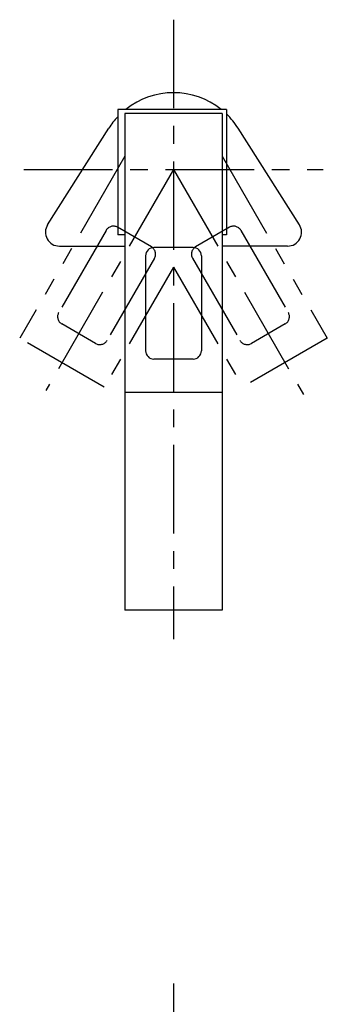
# Model space of a CAD drawing. Header units: millimetres. Extents: x -454 to 28, y -393 to 655.
# Tile 3 of 4: x -405 to -295, y 302 to 655. Entities that reach past the tile are written whole.
import ezdxf

# ---------------------------------------------------------------- set-up
doc = ezdxf.new("R2010")
doc.units = ezdxf.units.MM
doc.linetypes.add('CENTER', pattern=[50.8, 31.75, -6.35, 6.35, -6.35])
doc.linetypes.add('PHANTOM', pattern=[63.5, 31.75, -6.35, 6.35, -6.35, 6.35, -6.35])

msp = doc.modelspace()

# ---------------------------------------------------------------- linework, layer by layer
at = {"color": 7, "linetype": 'CENTER'}
for p, q in [((-350, 654.670383), (-350, 432.561225)), ((-403.670383, 601), (-296.329617, 601)), ((-350, 601), (-395.726268, 521.79978)), ((-350, 601), (-303.412256, 520.307661)), ((-350, 309.152471), (-350, -130.814844))]:
    msp.add_line(p, q, dxfattribs=at)
at = {"color": 7, "linetype": 'Continuous'}
for p, q in [((-370, 622.5), (-370, 577.5)), ((-331, 622.5), (-370, 622.5)), ((-331, 622.5), (-331, 577.5)), ((-332.5, 621), (-367.5, 621)), ((-367.5, 621), (-367.5, 443)), ((-332.5, 621), (-332.5, 443)), ((-395.13174, 581.177543), (-373.224568, 615.726488)), ((-304.86826, 581.177543), (-326.775432, 615.726488)), ((-367.5, 577.5), (-370, 577.5)), ((-331, 577.5), (-332.5, 577.5)), ((-390.909091, 573.5), (-367.5, 573.5)), ((-343, 573), (-357, 573)), ((-309.090909, 573.5), (-332.5, 573.5)), ((-360, 570), (-360, 536)), ((-340, 570), (-340, 536)), ((-343, 533), (-357, 533)), ((-332.5, 521), (-367.5, 521)), ((-332.5, 443), (-367.5, 443))]:
    msp.add_line(p, q, dxfattribs=at)
at = {"color": 7, "linetype": 'PHANTOM'}
for p, q in [((-367.5, 605.689111), (-405.155445, 540.467968)), ((-332.5, 605.689111), (-294.844555, 540.467968)), ((-374.160254, 579.153212), (-391.160254, 549.708349)), ((-357.937822, 573.251289), (-370.062178, 580.251289)), ((-329.937822, 580.251289), (-342.062178, 573.251289)), ((-325.839746, 579.153212), (-308.839746, 549.708349)), ((-356.839746, 569.153212), (-373.839746, 539.708349)), ((-343.160254, 569.153212), (-326.160254, 539.708349)), ((-350, 566), (-374.844555, 522.967968)), ((-350, 566), (-325.155445, 522.967968)), ((-377.937822, 538.610273), (-390.062178, 545.610273)), ((-309.937822, 545.610273), (-322.062178, 538.610273)), ((-374.844555, 522.967968), (-405.155445, 540.467968)), ((-294.844555, 540.467968), (-325.155445, 522.967968))]:
    msp.add_line(p, q, dxfattribs=at)
at = {"color": 7, "linetype": 'Continuous'}
for centre, radius, start, end in [((-350, 601), 27.5, 51.427348, 128.572647), ((-350, 601), 27.5, 136.658238, 147.621583), ((-350, 601), 27.5, 32.378412, 46.297884), ((-390.909091, 578.5), 5, 147.621583, 269.999992), ((-309.090909, 578.5), 5, -89.999997, 32.378412), ((-357, 570), 3, 89.999997, 179.999995), ((-343, 570), 3, 0, 89.999997), ((-357, 536), 3, -179.999995, -89.999997), ((-343, 536), 3, -89.999997, 0)]:
    msp.add_arc(centre, radius, start, end, dxfattribs=at)
at = {"color": 7, "linetype": 'PHANTOM'}
for centre, start, end in [((-371.562178, 577.653212), 59.999998, 149.999996), ((-328.437822, 577.653212), 29.999999, 119.999997), ((-359.437822, 570.653212), -29.999999, 59.999998), ((-340.562178, 570.653212), 119.999997, 209.999994), ((-388.562178, 548.208349), 149.999996, 239.999993), ((-311.437822, 548.208349), -59.999998, 29.999999), ((-376.437822, 541.208349), -119.999997, -29.999999), ((-323.562178, 541.208349), -149.999996, -59.999998)]:
    msp.add_arc(centre, 3, start, end, dxfattribs=at)

doc.saveas('drawing.dxf')
